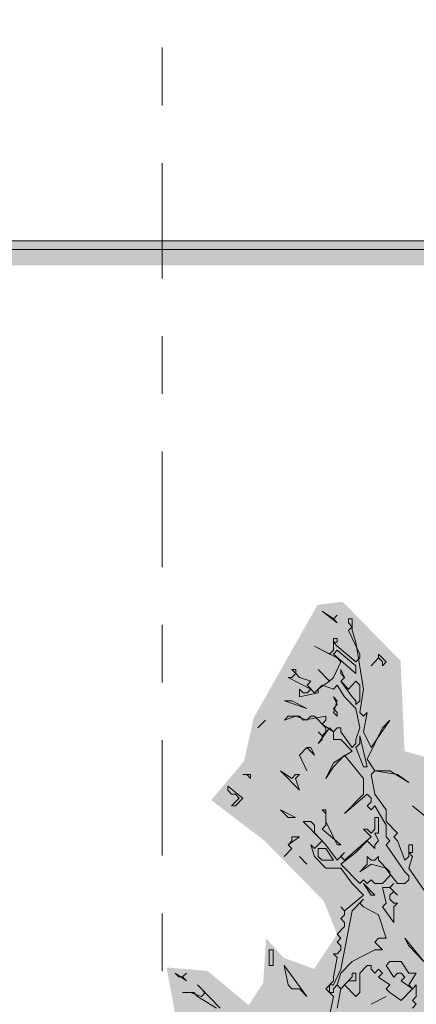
# Model space of a CAD drawing. Header units: metres. Extents: x -111 to -1, y -8 to 26.
# Tile 36 of 209: x -42.998 to -42.312, y 2.042 to 3.748. Entities that reach past the tile are written whole.
import ezdxf
from ezdxf.enums import TextEntityAlignment as Align

# ---------------------------------------------------------------- set-up
doc = ezdxf.new("R2010")
doc.units = ezdxf.units.M
doc.header["$MEASUREMENT"] = 0
doc.linetypes.add('Raster', pattern=[0.4, 0.2, -0.1, 0, -0.1])
for name, color, linetype in [('10 Wand außen', 7, 'Continuous'), ('50 Sanitäreinrichtung', 7, 'Continuous'), ('60 Pflanzen außen', 7, 'Continuous'), ('90 Achsraster', 7, 'Continuous'), ('94 Genehmigungsplanung Bemaßung', 7, 'Continuous')]:
    doc.layers.add(name, color=color, linetype=linetype)
doc.styles.add('ERSTELLTER_STIL_1', font='arial.ttf')
doc.styles.add('ERSTELLTER_STIL_2', font='arial.ttf')
doc.dimstyles.new('ERSTELLTER_STIL__1', dxfattribs={"dimtxt": 0.25, "dimasz": 0.19, "dimexe": 0.18, "dimexo": 0.1, "dimgap": 0, "dimtad": 1, "dimtih": 1, "dimtoh": 1, "dimzin": 0, "dimdsep": 46, "dimtxsty": 'ERSTELLTER_STIL_2', "dimblk": 'ARROWHEAD_6', "dimblk1": 'ARROWHEAD_6', "dimblk2": 'ARROWHEAD_6', "dimcen": 0.09, "dimclrd": 7, "dimclre": 7, "dimclrt": 7, "dimazin": 0, "dimtfac": 1, "dimtdec": 4, "dimtmove": 0, "dimatfit": 3, "dimfxl": 1, "dimtolj": 1, "dimtzin": 0, "dimarcsym": 0})

# ---------------------------------------------------------------- blocks, each defined once
blk = doc.blocks.new('Laubbäume 27[8]_1', base_point=(-41.873, 0.0007))
at = {"layer": '60 Pflanzen außen', "linetype": 'Continuous', "lineweight": 0, "true_color": 0xffffff}
blk.add_hatch(color=7, dxfattribs=at).paths.add_polyline_path([(-40.8918, 1.4644), (-41.0319, 1.4998), (-41.0762, 1.5762), (-41.1683, 1.6775), (-41.2018, 1.7223), (-41.1781, 1.7498), (-41.1488, 1.7281), (-41.072, 1.6876), (-41.0776, 1.6297), (-41.0302, 1.5906), (-40.9842, 1.6442), (-40.86, 1.6456), (-40.8474, 1.7686), (-40.853, 1.8554), (-40.8265, 1.9162), (-40.8683, 2.0001), (-40.9492, 2.0449), (-40.9771, 2.0305), (-40.9883, 2.0015), (-41.0409, 1.9823), (-41.0553, 2.0551), (-41.0162, 2.0826), (-40.9674, 2.1564), (-41.0832, 2.2255), (-41.058, 2.3285), (-41.1864, 2.3792), (-41.2374, 2.4426), (-41.1907, 2.5242), (-41.2348, 2.693), (-41.3172, 2.7513), (-41.3785, 2.7742), (-41.379, 2.8227), (-41.4135, 2.8915), (-41.4586, 2.8748), (-41.5183, 2.9151), (-41.4902, 2.97), (-41.4692, 3.0471), (-41.4747, 3.1408), (-41.5551, 3.146), (-41.6847, 3.1347), (-41.7811, 3.1166), (-41.9226, 3.0541), (-41.9418, 2.9863), (-42.049, 2.969), (-42.0587, 2.9392), (-41.9971, 2.8856), (-42.0724, 2.8527), (-42.126, 2.844), (-42.1277, 2.8093), (-42.1806, 2.7884), (-42.265, 2.6565), (-42.2482, 2.561), (-42.2064, 2.5019), (-42.1913, 2.4429), (-42.26, 2.4603), (-42.332, 2.4811), (-42.3389, 2.6374), (-42.4391, 2.7398), (-42.4826, 2.7346), (-42.5931, 2.5389), (-42.6099, 2.4638), (-42.6668, 2.3961), (-42.5747, 2.3259), (-42.4717, 2.2212), (-42.4488, 2.1638), (-42.4886, 2.1036), (-42.5416, 2.1232), (-42.5718, 2.1566), (-42.5768, 2.0792), (-42.6019, 2.041), (-42.6733, 2.1002), (-42.7442, 2.1062), (-42.7201, 1.9762), (-42.8797, 1.9481), (-42.966, 1.9037), (-42.9981, 1.7953), (-43.0046, 1.7062), (-43.0022, 1.5886), (-42.9973, 1.4961), (-42.8865, 1.3936), (-42.8961, 1.3486), (-42.8407, 1.3036), (-42.8431, 1.2336), (-42.7882, 1.1499), (-42.696, 1.1011), (-42.7877, 1.0211), (-42.7491, 0.9536), (-42.7153, 1.0086), (-42.6663, 1.0361), (-42.6213, 0.936), (-42.6284, 0.8623), (-42.5666, 0.8515), (-42.6503, 0.776), (-42.6864, 0.711), (-42.6816, 0.591), (-42.5815, 0.6083), (-42.4822, 0.5588), (-42.475, 0.4778), (-42.4102, 0.3924), (-42.3588, 0.3382), (-42.3137, 0.3632), (-42.2879, 0.5154), (-42.2638, 0.5529), (-42.2317, 0.5217), (-42.1915, 0.5363), (-42.1682, 0.5434), (-42.1754, 0.6279), (-42.1031, 0.6925), (-42.0629, 0.6925), (-41.9765, 0.6613), (-41.9404, 0.6529), (-41.8416, 0.5724), (-41.8155, 0.4038), (-41.8351, 0.3432), (-41.8221, 0.2622), (-41.8286, 0.1881), (-41.8221, 0.1678), (-41.8286, 0.1341), (-41.8221, 0.1274), (-41.8352, 0.0465), (-41.8482, 0.0195), (-41.8221, 0.0262), (-41.8091, 0.0397), (-41.7764, 0.0195), (-41.7568, 0.0262), (-41.7503, 0.033), (-41.7307, 0.0195), (-41.7242, 0.0127), (-41.698, 0.0195), (-41.6785, 0.0195), (-41.698, 0.0532), (-41.7044, 0.1906), (-41.698, 0.2487), (-41.7046, 0.2555), (-41.698, 0.2622), (-41.7111, 0.3431), (-41.7015, 0.3828), (-41.6384, 0.3595), (-41.5635, 0.3075), (-41.5384, 0.3232), (-41.5293, 0.3614), (-41.5032, 0.3909), (-41.4848, 0.3475), (-41.4505, 0.3197), (-41.4094, 0.3385), (-41.3957, 0.4019), (-41.4045, 0.5243), (-41.3608, 0.5097), (-41.3725, 0.5655), (-41.3374, 0.5945), (-41.3237, 0.6356), (-41.2766, 0.6399), (-41.2714, 0.6018), (-41.2377, 0.5801), (-41.2342, 0.5101), (-41.1808, 0.4378), (-41.111, 0.5318), (-41.1447, 0.615), (-41.2193, 0.7197), (-41.1842, 0.7392), (-41.0854, 0.6343), (-41.0424, 0.65), (-41.1156, 0.7501), (-41.1147, 0.8369), (-41.0691, 0.8067), (-40.9912, 0.8851), (-41.0493, 1.0069), (-41.018, 1.0141), (-40.9645, 0.9876), (-40.9208, 1.0244), (-40.963, 1.1632), (-40.9287, 1.2196), (-40.8701, 1.2717), (-40.8581, 1.3397)])
at = {"layer": '60 Pflanzen außen', "color": 8, "linetype": 'Continuous', "lineweight": 18}
for p, q in [((-42.4552, 2.71), (-42.4748, 2.7235)), ((-42.4748, 2.7235), (-42.4487, 2.7033)), ((-42.4552, 2.71), (-42.4487, 2.7164)), ((-42.4487, 2.7164), (-42.4552, 2.71)), ((-42.4487, 2.7033), (-42.4552, 2.71)), ((-42.4226, 2.71), (-42.4291, 2.71)), ((-42.4291, 2.71), (-42.4291, 2.7033)), ((-42.4291, 2.7033), (-42.4226, 2.6965)), ((-42.4226, 2.6965), (-42.4291, 2.6898)), ((-42.4226, 2.6898), (-42.4226, 2.71)), ((-42.4291, 2.6898), (-42.4095, 2.6493)), ((-42.4161, 2.6696), (-42.4226, 2.6898)), ((-42.4618, 2.6493), (-42.4879, 2.6628)), ((-42.4879, 2.6628), (-42.4487, 2.6426)), ((-42.4487, 2.6763), (-42.4552, 2.6763)), ((-42.4552, 2.6763), (-42.4552, 2.6561)), ((-42.4487, 2.6628), (-42.4552, 2.6696)), ((-42.4552, 2.6696), (-42.4487, 2.6696)), ((-42.4487, 2.6696), (-42.4487, 2.6763)), ((-42.4161, 2.6358), (-42.4487, 2.6628)), ((-42.403, 2.5886), (-42.4161, 2.6696)), ((-42.4552, 2.6561), (-42.4618, 2.6493)), ((-42.4487, 2.6561), (-42.4552, 2.6493)), ((-42.4552, 2.6493), (-42.4161, 2.6156)), ((-42.4161, 2.6291), (-42.4487, 2.6561)), ((-42.4095, 2.6493), (-42.4095, 2.6426)), ((-42.3638, 2.6358), (-42.3769, 2.6493)), ((-42.3769, 2.6493), (-42.3769, 2.6426)), ((-42.4422, 2.6358), (-42.4552, 2.6089)), ((-42.4487, 2.6426), (-42.4422, 2.6358)), ((-42.4095, 2.6426), (-42.4161, 2.6358)), ((-42.4161, 2.6156), (-42.4161, 2.6291)), ((-42.3899, 2.6291), (-42.3769, 2.6426)), ((-42.3769, 2.6426), (-42.3899, 2.6291)), ((-42.3769, 2.6426), (-42.3704, 2.6358)), ((-42.3704, 2.6358), (-42.3704, 2.6291)), ((-42.3704, 2.6291), (-42.3638, 2.6358)), ((-42.5205, 2.6224), (-42.5271, 2.6224)), ((-42.5271, 2.6224), (-42.5205, 2.6156)), ((-42.5205, 2.6156), (-42.5271, 2.6089)), ((-42.5205, 2.6156), (-42.5205, 2.6224)), ((-42.514, 2.6089), (-42.5205, 2.6156)), ((-42.4618, 2.6021), (-42.4814, 2.6224)), ((-42.4814, 2.6224), (-42.4618, 2.6021)), ((-42.4357, 2.6089), (-42.4422, 2.6224)), ((-42.4422, 2.6224), (-42.4422, 2.6156)), ((-42.4422, 2.6156), (-42.4357, 2.6089)), ((-42.5271, 2.6089), (-42.5336, 2.6089)), ((-42.5336, 2.6089), (-42.4944, 2.5886)), ((-42.4944, 2.6021), (-42.514, 2.6089)), ((-42.5009, 2.5954), (-42.4944, 2.6021)), ((-42.4879, 2.5819), (-42.5009, 2.5954)), ((-42.4618, 2.6021), (-42.4814, 2.5886)), ((-42.4814, 2.5886), (-42.4748, 2.5954)), ((-42.4748, 2.5954), (-42.4552, 2.5886)), ((-42.4552, 2.6089), (-42.4618, 2.6021)), ((-42.4552, 2.5886), (-42.4487, 2.5954)), ((-42.4487, 2.5954), (-42.4357, 2.5752)), ((-42.4357, 2.6089), (-42.4422, 2.6021)), ((-42.4422, 2.6021), (-42.4357, 2.6089)), ((-42.4422, 2.6021), (-42.4226, 2.5751)), ((-42.4291, 2.5886), (-42.4422, 2.6021)), ((-42.4161, 2.6021), (-42.4291, 2.5886)), ((-42.4095, 2.5954), (-42.4161, 2.6021)), ((-42.4095, 2.5684), (-42.4095, 2.5954)), ((-42.5075, 2.5819), (-42.514, 2.5886)), ((-42.514, 2.5886), (-42.514, 2.5752)), ((-42.514, 2.5752), (-42.4814, 2.5819)), ((-42.5009, 2.5819), (-42.5075, 2.5819)), ((-42.4944, 2.5886), (-42.5009, 2.5819)), ((-42.4814, 2.5886), (-42.4879, 2.5819)), ((-42.4814, 2.5819), (-42.4814, 2.5886)), ((-42.4095, 2.5482), (-42.403, 2.5886)), ((-42.5271, 2.5684), (-42.5401, 2.5684)), ((-42.5401, 2.5684), (-42.501, 2.5549)), ((-42.501, 2.5549), (-42.5271, 2.5684)), ((-42.4487, 2.5617), (-42.4552, 2.5752)), ((-42.4552, 2.5752), (-42.4487, 2.5684)), ((-42.4487, 2.5684), (-42.4552, 2.5482)), ((-42.4552, 2.5549), (-42.4487, 2.5617)), ((-42.4357, 2.5752), (-42.4161, 2.5549)), ((-42.4226, 2.5751), (-42.4161, 2.5684)), ((-42.4161, 2.5684), (-42.4161, 2.5617)), ((-42.4161, 2.5617), (-42.4095, 2.5684)), ((-42.4487, 2.5482), (-42.4552, 2.5549)), ((-42.4552, 2.5482), (-42.4487, 2.5414)), ((-42.4487, 2.5414), (-42.4487, 2.5482)), ((-42.4161, 2.5549), (-42.4095, 2.5212)), ((-42.403, 2.5414), (-42.4095, 2.5482)), ((-42.403, 2.5145), (-42.3965, 2.5482)), ((-42.3965, 2.5482), (-42.403, 2.5414)), ((-42.5728, 2.5347), (-42.5858, 2.5212)), ((-42.5858, 2.5212), (-42.5728, 2.5347)), ((-42.5336, 2.5414), (-42.5401, 2.5347)), ((-42.5401, 2.5347), (-42.5205, 2.5414)), ((-42.514, 2.5414), (-42.5336, 2.5414)), ((-42.5205, 2.5414), (-42.501, 2.5347)), ((-42.5075, 2.5347), (-42.514, 2.5414)), ((-42.4683, 2.5414), (-42.5075, 2.5347)), ((-42.501, 2.5347), (-42.4944, 2.5414)), ((-42.4944, 2.5414), (-42.4879, 2.5414)), ((-42.4879, 2.5414), (-42.4683, 2.5212)), ((-42.4748, 2.528), (-42.4683, 2.5347)), ((-42.4552, 2.5145), (-42.4748, 2.528)), ((-42.4683, 2.5347), (-42.4683, 2.5414)), ((-42.3573, 2.5347), (-42.39, 2.4875)), ((-42.3704, 2.5212), (-42.3573, 2.5347)), ((-42.4814, 2.4942), (-42.4618, 2.5212)), ((-42.4748, 2.5077), (-42.4814, 2.5145)), ((-42.4814, 2.5145), (-42.4748, 2.5077)), ((-42.4683, 2.5145), (-42.4748, 2.5077)), ((-42.4683, 2.5212), (-42.4683, 2.5145)), ((-42.4618, 2.5212), (-42.4552, 2.5145)), ((-42.4487, 2.5212), (-42.4552, 2.5145)), ((-42.4552, 2.5145), (-42.4552, 2.501)), ((-42.4422, 2.5212), (-42.4487, 2.5212)), ((-42.4422, 2.5145), (-42.4422, 2.5212)), ((-42.4226, 2.4875), (-42.4422, 2.5145)), ((-42.4095, 2.5212), (-42.4161, 2.501)), ((-42.39, 2.4875), (-42.403, 2.5145)), ((-42.3965, 2.4673), (-42.3704, 2.5212)), ((-42.4748, 2.501), (-42.4814, 2.4942)), ((-42.4748, 2.5077), (-42.4748, 2.501)), ((-42.4552, 2.501), (-42.4422, 2.501)), ((-42.4422, 2.501), (-42.4226, 2.4807)), ((-42.4161, 2.4942), (-42.4226, 2.4875)), ((-42.4161, 2.501), (-42.4161, 2.4942)), ((-42.4095, 2.4942), (-42.4161, 2.4875)), ((-42.3965, 2.4538), (-42.4095, 2.5077)), ((-42.4095, 2.5077), (-42.4095, 2.4942)), ((-42.514, 2.474), (-42.501, 2.4875)), ((-42.501, 2.4875), (-42.514, 2.474)), ((-42.514, 2.474), (-42.501, 2.447)), ((-42.501, 2.447), (-42.514, 2.474)), ((-42.501, 2.4875), (-42.4879, 2.474)), ((-42.4944, 2.4875), (-42.501, 2.4875)), ((-42.4879, 2.474), (-42.4944, 2.4875)), ((-42.4226, 2.4807), (-42.4553, 2.4605)), ((-42.4553, 2.4538), (-42.4357, 2.474)), ((-42.4357, 2.474), (-42.403, 2.4335)), ((-42.4161, 2.4875), (-42.403, 2.4538)), ((-42.4553, 2.4605), (-42.4683, 2.4336)), ((-42.3834, 2.447), (-42.3965, 2.4673)), ((-42.5989, 2.4403), (-42.612, 2.4403)), ((-42.612, 2.4403), (-42.6054, 2.4403)), ((-42.6054, 2.4403), (-42.5989, 2.4336)), ((-42.5989, 2.4336), (-42.5989, 2.4403)), ((-42.5271, 2.4336), (-42.5467, 2.447)), ((-42.5467, 2.447), (-42.514, 2.4133)), ((-42.5206, 2.4403), (-42.5271, 2.4336)), ((-42.5206, 2.4336), (-42.514, 2.4403)), ((-42.514, 2.4403), (-42.5206, 2.4403)), ((-42.4683, 2.4336), (-42.4553, 2.4538)), ((-42.403, 2.4538), (-42.3965, 2.4538)), ((-42.39, 2.4403), (-42.3834, 2.447)), ((-42.3834, 2.4066), (-42.39, 2.4403)), ((-42.3834, 2.447), (-42.3443, 2.4403)), ((-42.3573, 2.447), (-42.3834, 2.447)), ((-42.3247, 2.4268), (-42.3573, 2.447)), ((-42.3443, 2.4403), (-42.3247, 2.4268)), ((-42.514, 2.4133), (-42.5206, 2.4336)), ((-42.403, 2.4335), (-42.403, 2.4066)), ((-42.612, 2.3998), (-42.6381, 2.4201)), ((-42.6381, 2.4201), (-42.6381, 2.4133)), ((-42.6381, 2.4133), (-42.6316, 2.4066)), ((-42.6316, 2.4066), (-42.625, 2.4066)), ((-42.625, 2.4066), (-42.6185, 2.3998)), ((-42.403, 2.4066), (-42.4357, 2.3729)), ((-42.4357, 2.3729), (-42.3965, 2.4066)), ((-42.3965, 2.4066), (-42.39, 2.3998)), ((-42.3638, 2.3796), (-42.3834, 2.4066)), ((-42.6185, 2.3998), (-42.6316, 2.3864)), ((-42.625, 2.3864), (-42.612, 2.3998)), ((-42.39, 2.3931), (-42.3965, 2.3863)), ((-42.39, 2.3998), (-42.39, 2.3931)), ((-42.6316, 2.3864), (-42.625, 2.3864)), ((-42.5206, 2.3661), (-42.5467, 2.3796)), ((-42.5467, 2.3796), (-42.5336, 2.3661)), ((-42.4683, 2.3796), (-42.4748, 2.3796)), ((-42.4748, 2.3796), (-42.4683, 2.3729)), ((-42.4683, 2.3594), (-42.4683, 2.3796)), ((-42.4683, 2.3729), (-42.4683, 2.3526)), ((-42.3965, 2.3863), (-42.39, 2.3796)), ((-42.39, 2.3796), (-42.3834, 2.3863)), ((-42.3834, 2.3863), (-42.3638, 2.3526)), ((-42.3638, 2.3594), (-42.3638, 2.3796)), ((-42.3181, 2.3863), (-42.2855, 2.3594)), ((-42.2855, 2.3594), (-42.3181, 2.3863)), ((-42.5336, 2.3661), (-42.5206, 2.3661)), ((-42.4944, 2.3594), (-42.5075, 2.3594)), ((-42.5075, 2.3594), (-42.4749, 2.3257)), ((-42.4879, 2.3526), (-42.4944, 2.3594)), ((-42.4487, 2.3189), (-42.4683, 2.3594)), ((-42.3769, 2.3661), (-42.3834, 2.3661)), ((-42.3834, 2.3661), (-42.3834, 2.3459)), ((-42.3769, 2.3391), (-42.3769, 2.3661)), ((-42.3443, 2.3391), (-42.3638, 2.3594)), ((-42.4879, 2.3392), (-42.4879, 2.3526)), ((-42.4683, 2.3189), (-42.4879, 2.3392)), ((-42.4683, 2.3526), (-42.4749, 2.3459)), ((-42.4749, 2.3459), (-42.4422, 2.3189)), ((-42.3965, 2.3459), (-42.403, 2.3459)), ((-42.403, 2.3459), (-42.39, 2.3324)), ((-42.39, 2.3391), (-42.3965, 2.3459)), ((-42.3834, 2.3459), (-42.39, 2.3391)), ((-42.3769, 2.3257), (-42.3834, 2.3391)), ((-42.3834, 2.3391), (-42.3769, 2.3391)), ((-42.3638, 2.3526), (-42.3639, 2.3324)), ((-42.3508, 2.3324), (-42.3443, 2.3391)), ((-42.5336, 2.3189), (-42.514, 2.3324)), ((-42.5271, 2.3257), (-42.5336, 2.3189)), ((-42.514, 2.3324), (-42.5271, 2.3324)), ((-42.5271, 2.3324), (-42.5271, 2.3257)), ((-42.4749, 2.3257), (-42.4879, 2.3122)), ((-42.39, 2.3324), (-42.4357, 2.2919)), ((-42.4161, 2.3054), (-42.3965, 2.3257)), ((-42.3965, 2.3257), (-42.3834, 2.3122)), ((-42.3834, 2.3189), (-42.3769, 2.3257)), ((-42.3639, 2.3324), (-42.3573, 2.3257)), ((-42.3573, 2.3257), (-42.3639, 2.3189)), ((-42.3443, 2.3257), (-42.3508, 2.3324)), ((-42.3312, 2.2919), (-42.3443, 2.3257)), ((-42.5271, 2.3122), (-42.5402, 2.2987)), ((-42.5402, 2.2987), (-42.5271, 2.3122)), ((-42.5336, 2.3189), (-42.5271, 2.3122)), ((-42.5271, 2.3122), (-42.5336, 2.3189)), ((-42.4879, 2.3122), (-42.4944, 2.3189)), ((-42.4944, 2.3189), (-42.4879, 2.2987)), ((-42.4683, 2.3122), (-42.4814, 2.3122)), ((-42.4814, 2.3122), (-42.4814, 2.2987)), ((-42.4487, 2.2919), (-42.4683, 2.3189)), ((-42.4553, 2.2919), (-42.4683, 2.3122)), ((-42.4422, 2.3189), (-42.4487, 2.3189)), ((-42.4357, 2.3054), (-42.4487, 2.2919)), ((-42.4422, 2.2852), (-42.4161, 2.3054)), ((-42.4422, 2.2987), (-42.4357, 2.3054)), ((-42.3834, 2.3122), (-42.3834, 2.3189)), ((-42.3639, 2.3189), (-42.3312, 2.2717)), ((-42.3181, 2.3189), (-42.3247, 2.3189)), ((-42.3247, 2.3189), (-42.3247, 2.2987)), ((-42.3181, 2.2987), (-42.3247, 2.3054)), ((-42.3247, 2.3054), (-42.3181, 2.3054)), ((-42.3181, 2.3054), (-42.3181, 2.3189)), ((-42.514, 2.2987), (-42.501, 2.2852)), ((-42.501, 2.2852), (-42.514, 2.2987)), ((-42.4879, 2.2987), (-42.4683, 2.2785)), ((-42.4814, 2.2987), (-42.4749, 2.2919)), ((-42.4749, 2.2919), (-42.4553, 2.2919)), ((-42.4357, 2.2919), (-42.4422, 2.2987)), ((-42.39, 2.2919), (-42.3965, 2.2987)), ((-42.3965, 2.2987), (-42.3965, 2.2852)), ((-42.3834, 2.2919), (-42.39, 2.2919)), ((-42.3769, 2.2987), (-42.3834, 2.2919)), ((-42.3769, 2.2919), (-42.3769, 2.2987)), ((-42.3704, 2.2852), (-42.3769, 2.2919)), ((-42.3247, 2.2987), (-42.3312, 2.2919)), ((-42.3247, 2.2784), (-42.3181, 2.2987)), ((-42.4683, 2.2785), (-42.4422, 2.2785)), ((-42.4096, 2.2515), (-42.4422, 2.2852)), ((-42.4422, 2.2785), (-42.4226, 2.2515)), ((-42.3965, 2.2852), (-42.4096, 2.2717)), ((-42.4096, 2.2717), (-42.39, 2.2852)), ((-42.39, 2.2852), (-42.3639, 2.2785)), ((-42.3443, 2.2515), (-42.3704, 2.2852)), ((-42.3639, 2.2785), (-42.3573, 2.2717)), ((-42.3573, 2.2717), (-42.3573, 2.265)), ((-42.3312, 2.2717), (-42.3247, 2.265)), ((-42.292, 2.2312), (-42.3247, 2.2784)), ((-42.403, 2.2582), (-42.4096, 2.2515)), ((-42.3965, 2.2515), (-42.403, 2.2582)), ((-42.39, 2.2582), (-42.3965, 2.2515)), ((-42.3834, 2.2515), (-42.39, 2.2582)), ((-42.3573, 2.265), (-42.3704, 2.2515)), ((-42.3247, 2.2582), (-42.3312, 2.2515)), ((-42.3247, 2.265), (-42.3247, 2.2582)), ((-42.4226, 2.2515), (-42.403, 2.2313)), ((-42.3834, 2.2313), (-42.403, 2.2515)), ((-42.403, 2.2515), (-42.39, 2.2313)), ((-42.3704, 2.2515), (-42.3834, 2.2515)), ((-42.3704, 2.2447), (-42.3639, 2.2178)), ((-42.3573, 2.2447), (-42.3704, 2.2447)), ((-42.3573, 2.2447), (-42.3508, 2.2515)), ((-42.3508, 2.2515), (-42.3573, 2.2447)), ((-42.3443, 2.2312), (-42.3573, 2.2447)), ((-42.3573, 2.2312), (-42.3508, 2.238)), ((-42.3508, 2.238), (-42.3443, 2.2312)), ((-42.3312, 2.2515), (-42.3443, 2.2515)), ((-42.403, 2.2313), (-42.4357, 2.2043)), ((-42.403, 2.2245), (-42.4226, 2.2043)), ((-42.4096, 2.2178), (-42.403, 2.2245)), ((-42.39, 2.2313), (-42.3834, 2.2313)), ((-42.3573, 2.2245), (-42.3573, 2.2312)), ((-42.3508, 2.2178), (-42.3573, 2.2245)), ((-42.4357, 2.2043), (-42.4422, 2.211)), ((-42.4422, 2.211), (-42.4357, 2.2043)), ((-42.4226, 2.2043), (-42.4422, 2.1031)), ((-42.4357, 2.2043), (-42.4357, 2.1975)), ((-42.403, 2.211), (-42.4096, 2.2178)), ((-42.3769, 2.1975), (-42.403, 2.211)), ((-42.3639, 2.2178), (-42.3704, 2.211)), ((-42.3704, 2.211), (-42.3508, 2.184)), ((-42.3508, 2.211), (-42.3443, 2.2178)), ((-42.3443, 2.2178), (-42.3508, 2.2178)), ((-42.3508, 2.184), (-42.3508, 2.211)), ((-42.4357, 2.1975), (-42.4422, 2.1908)), ((-42.4422, 2.1908), (-42.4357, 2.1841)), ((-42.4357, 2.1841), (-42.4357, 2.1773)), ((-42.3639, 2.1571), (-42.3769, 2.1975)), ((-42.4357, 2.1773), (-42.4488, 2.1638)), ((-42.4488, 2.1638), (-42.4422, 2.1571)), ((-42.4422, 2.1571), (-42.4488, 2.1503)), ((-42.4488, 2.1503), (-42.4422, 2.1436)), ((-42.3835, 2.1503), (-42.3769, 2.1571)), ((-42.3704, 2.1368), (-42.3835, 2.1503)), ((-42.3769, 2.1571), (-42.3639, 2.1571)), ((-42.2986, 2.1166), (-42.3312, 2.1571)), ((-42.3312, 2.1571), (-42.3247, 2.1436)), ((-42.5598, 2.1369), (-42.5663, 2.1369)), ((-42.5663, 2.1369), (-42.5663, 2.1099)), ((-42.5598, 2.1099), (-42.5598, 2.1369)), ((-42.4422, 2.1369), (-42.4488, 2.1301)), ((-42.4422, 2.1436), (-42.4422, 2.1369)), ((-42.4226, 2.1166), (-42.3835, 2.1369)), ((-42.3835, 2.1369), (-42.3704, 2.1368)), ((-42.3247, 2.1436), (-42.2986, 2.1166)), ((-42.4488, 2.1301), (-42.4553, 2.1301)), ((-42.4553, 2.1301), (-42.4488, 2.1234)), ((-42.4488, 2.1234), (-42.4553, 2.0897)), ((-42.4422, 2.0964), (-42.4226, 2.1166)), ((-42.3573, 2.1166), (-42.3639, 2.1099)), ((-42.3378, 2.1166), (-42.3573, 2.1166)), ((-42.3247, 2.0964), (-42.3378, 2.1166)), ((-42.5663, 2.1099), (-42.5598, 2.1099)), ((-42.501, 2.0559), (-42.5402, 2.1099)), ((-42.5402, 2.1099), (-42.5336, 2.0762)), ((-42.4422, 2.1031), (-42.4553, 2.0762)), ((-42.3965, 2.1099), (-42.4096, 2.0964)), ((-42.39, 2.1099), (-42.3965, 2.1099)), ((-42.39, 2.1031), (-42.39, 2.1099)), ((-42.3835, 2.0964), (-42.39, 2.1031)), ((-42.3769, 2.1031), (-42.3835, 2.0964)), ((-42.3704, 2.0964), (-42.3769, 2.1031)), ((-42.3639, 2.1099), (-42.3508, 2.0896)), ((-42.723, 2.0897), (-42.7295, 2.0964)), ((-42.7295, 2.0964), (-42.7099, 2.0829)), ((-42.7165, 2.0897), (-42.723, 2.0897)), ((-42.7165, 2.0897), (-42.7099, 2.0964)), ((-42.7099, 2.0964), (-42.7165, 2.0897)), ((-42.7099, 2.0829), (-42.7165, 2.0897)), ((-42.4553, 2.0829), (-42.4683, 2.0694)), ((-42.4553, 2.0897), (-42.4553, 2.0829)), ((-42.4488, 2.0762), (-42.4422, 2.0964)), ((-42.4226, 2.0897), (-42.4422, 2.0694)), ((-42.4357, 2.0762), (-42.4292, 2.0829)), ((-42.4292, 2.0829), (-42.4161, 2.0829)), ((-42.4161, 2.0964), (-42.4226, 2.0964)), ((-42.4226, 2.0964), (-42.4226, 2.0897)), ((-42.4161, 2.0829), (-42.4161, 2.0964)), ((-42.4096, 2.0964), (-42.4096, 2.0627)), ((-42.3769, 2.0896), (-42.3704, 2.0964)), ((-42.3573, 2.0762), (-42.3769, 2.0896)), ((-42.3508, 2.0896), (-42.3443, 2.0964)), ((-42.3443, 2.0964), (-42.3378, 2.0964)), ((-42.3378, 2.0964), (-42.3312, 2.0896)), ((-42.3312, 2.0896), (-42.3378, 2.0829)), ((-42.3378, 2.0829), (-42.3182, 2.0694)), ((-42.3247, 2.0762), (-42.3116, 2.0964)), ((-42.3116, 2.0964), (-42.3247, 2.0964)), ((-42.6512, 2.0357), (-42.6904, 2.0762)), ((-42.6904, 2.0762), (-42.6773, 2.0627)), ((-42.5336, 2.0762), (-42.5271, 2.0694)), ((-42.5271, 2.0694), (-42.5141, 2.0694)), ((-42.5141, 2.0694), (-42.501, 2.0559)), ((-42.4683, 2.0694), (-42.4553, 2.0559)), ((-42.4553, 2.0762), (-42.4618, 2.0762)), ((-42.4618, 2.0762), (-42.4618, 2.0627)), ((-42.4553, 2.0694), (-42.4488, 2.0762)), ((-42.4553, 2.0627), (-42.4553, 2.0694)), ((-42.4488, 2.0762), (-42.4422, 2.0694)), ((-42.4422, 2.0694), (-42.4488, 2.0762)), ((-42.4422, 2.0694), (-42.4488, 2.0357)), ((-42.4161, 2.0559), (-42.4357, 2.0762)), ((-42.3639, 2.0694), (-42.3573, 2.0762)), ((-42.3573, 2.0627), (-42.3639, 2.0694)), ((-42.3182, 2.0694), (-42.3378, 2.0492)), ((-42.3182, 2.0694), (-42.3247, 2.0762)), ((-42.3116, 2.0762), (-42.3182, 2.0694)), ((-42.3116, 2.0559), (-42.3116, 2.0762)), ((-42.7034, 2.0627), (-42.7165, 2.0627)), ((-42.7165, 2.0627), (-42.6969, 2.0627)), ((-42.6838, 2.056), (-42.7034, 2.0627)), ((-42.6969, 2.0627), (-42.6904, 2.056)), ((-42.6904, 2.056), (-42.6577, 2.0357)), ((-42.6773, 2.0627), (-42.6838, 2.056)), ((-42.4618, 2.0627), (-42.4553, 2.0627)), ((-42.4553, 2.0559), (-42.4618, 2.0222)), ((-42.4096, 2.0627), (-42.4161, 2.0559)), ((-42.39, 2.0424), (-42.3639, 2.0559)), ((-42.3639, 2.0559), (-42.39, 2.0424)), ((-42.3378, 2.0492), (-42.3573, 2.0627)), ((-42.3182, 2.0492), (-42.3116, 2.0559)), ((-42.3116, 2.0424), (-42.3182, 2.0492)), ((-42.3182, 2.0357), (-42.3116, 2.0424))]:
    blk.add_line(p, q, dxfattribs=at)
blk = doc.blocks.new('*D120', base_point=(-27236.1321, 0))
at = {"layer": '94 Genehmigungsplanung Bemaßung', "color": 7, "linetype": 'Continuous', "lineweight": 13}
for p, q in [((-58.1625, 9.3843), (-58.1625, 9.7593)), ((-17.3411, 9.3843), (-17.3411, 9.7593)), ((-58.0625, 9.6718), (-58.2625, 9.4718)), ((-17.2411, 9.6718), (-17.4411, 9.4718)), ((-58.3125, 9.5718), (-58.1625, 9.5718)), ((-58.1625, 9.5718), (-17.3411, 9.5718))]:
    blk.add_line(p, q, dxfattribs=at)
at = {"layer": '94 Genehmigungsplanung Bemaßung', "color": 7, "lineweight": 13, "insert": (-38.1808, 9.6218), "char_height": 0.25, "attachment_point": 7, "style": 'ERSTELLTER_STIL_2'}
blk.add_mtext('\\A1;{\\pql;\\fArial|b0|i0|c0|p0;\\W1.000000;40,82}', dxfattribs=at)
blk = doc.blocks.new('ARROWHEAD_6')
at = {"color": 0, "linetype": 'Continuous', "lineweight": 0}
for p, q in [((-0.5, -0.5), (0.5, 0.5)), ((0, 0), (-1, 0))]:
    blk.add_line(p, q, dxfattribs=at)
blk = doc.blocks.new('Standard-Rastermarker[17]_1', base_point=(-42.7515, 10))
at = {"layer": '90 Achsraster', "color": 14, "linetype": 'Raster', "lineweight": 18, "true_color": 0xa80000}
blk.add_line((-42.7515, 9), (-42.7515, -1), dxfattribs=at)
at = {"layer": '90 Achsraster', "color": 14, "lineweight": 18, "true_color": 0xa80000, "style": 'ERSTELLTER_STIL_1'}
for tag, p in [('AC_MarkerText_1_0', (-42.7515, 10.5)), ('AC_MarkerText_1_1', (-42.7515, -2.2))]:
    blk.add_attdef(tag, text='', height=0.3, rotation=360, dxfattribs=at).set_placement(p, align=Align.TOP_CENTER)

msp = doc.modelspace()

# ---------------------------------------------------------------- hatches: boundary and pattern name
at = {"layer": '10 Wand außen', "linetype": 'Continuous', "lineweight": 0, "true_color": 0x000000}
msp.add_hatch(color=18, dxfattribs=at).paths.add_polyline_path([(-58.1625, 3.35), (-58.1625, 3.3226), (-57.8072, 3.3226), (-57.7978, 3.3359), (-57.7772, 3.3359), (-57.7772, 3.3226), (-55.8072, 3.3226), (-55.7978, 3.3359), (-55.7772, 3.3359), (-55.7772, 3.3226), (-53.8072, 3.3226), (-53.7978, 3.3359), (-53.7772, 3.3359), (-53.7772, 3.3226), (-51.8072, 3.3226), (-51.7978, 3.3359), (-51.7772, 3.3359), (-51.7772, 3.3226), (-49.8072, 3.3226), (-49.7978, 3.3359), (-49.7772, 3.3359), (-49.7772, 3.3226), (-47.8072, 3.3226), (-47.7978, 3.3359), (-47.7772, 3.3359), (-47.7772, 3.3226), (-45.8072, 3.3226), (-45.7978, 3.3359), (-45.7772, 3.3359), (-45.7772, 3.3226), (-43.8072, 3.3226), (-43.7978, 3.3359), (-43.7772, 3.3359), (-43.7772, 3.3226), (-41.8072, 3.3226), (-41.7978, 3.3359), (-41.7772, 3.3359), (-41.7772, 3.3226), (-39.8072, 3.3226), (-39.7978, 3.3359), (-39.7772, 3.3359), (-39.7772, 3.3226), (-37.924, 3.3226), (-37.924, 1.8506), (-37.9269, 1.8451), (-37.9269, 1.7882), (-37.924, 1.7867), (-37.924, 0.1506), (-37.9269, 0.1451), (-37.9269, 0.0882), (-37.924, 0.0867), (-37.924, -0.0045), (-37.7874, -0.0044), (-37.7874, 0), (-37.8011, 0), (-37.8011, 0.3), (-37.8411, 0.3), (-37.8411, 0.33), (-37.8011, 0.33), (-37.8011, 2), (-37.8411, 2), (-37.8411, 2.03), (-37.8011, 2.03), (-37.8011, 3.35)])
at = {"layer": '50 Sanitäreinrichtung', "linetype": 'Continuous', "lineweight": 0, "true_color": 0x000000}
msp.add_hatch(color=18, dxfattribs=at).paths.add_polyline_path([(-43.7222, 3.365), (-43.7222, 3.35), (-41.8022, 3.35), (-41.8022, 3.365)])

# ---------------------------------------------------------------- linework, layer by layer
at = {"layer": '10 Wand außen', "color": 7, "linetype": 'Continuous', "lineweight": 13}
msp.add_line((-41.8022, 3.35), (-43.7222, 3.35), dxfattribs=at)
at = {"layer": '50 Sanitäreinrichtung', "color": 251, "linetype": 'Continuous', "lineweight": 18, "true_color": 0x5f5f5f}
msp.add_line((-43.7472, 3.365), (-41.7772, 3.365), dxfattribs=at)

# ---------------------------------------------------------------- block references
at = {"layer": '60 Pflanzen außen', "color": 8, "linetype": 'Continuous', "lineweight": 18}
msp.add_blockref('Laubbäume 27[8]_1', (-41.873, 0.0007), dxfattribs=at)
at = {"layer": '90 Achsraster', "color": 7, "linetype": 'Continuous', "lineweight": 18}
msp.add_blockref('Standard-Rastermarker[17]_1', (-42.7515, 10), dxfattribs=at)

# ---------------------------------------------------------------- dimensions: what is measured, and where the dimension line sits
at = {"layer": '94 Genehmigungsplanung Bemaßung', "color": 7, "linetype": 'Continuous', "lineweight": 13}
dim = msp.add_linear_dim(base=(-17.3411, 9.5718), p1=(-58.1625, 3.35), p2=(-17.3411, -0.4), dimstyle='ERSTELLTER_STIL__1', dxfattribs=at)
dim.commit()
dim.dimension.update_dxf_attribs({"geometry": '*D120', "text_midpoint": (-37.762, 9.7468), "dimtype": 160})

doc.saveas('drawing.dxf')
